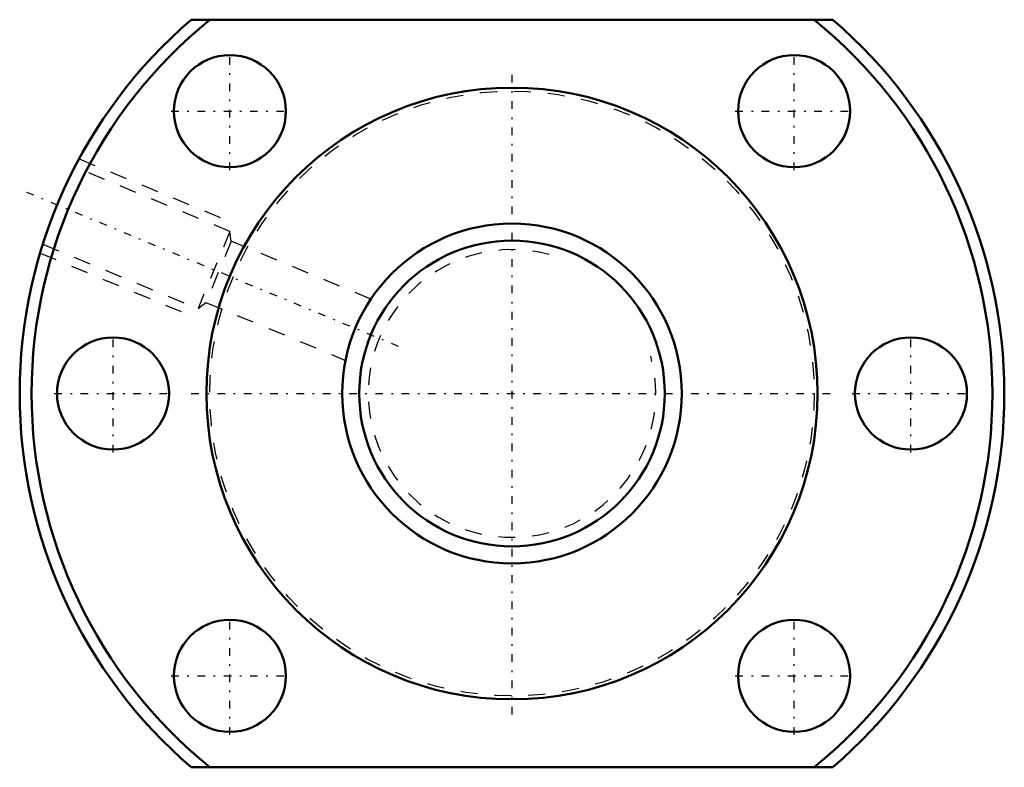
# Model space of a CAD drawing. Header units: millimetres. Extents: x -29 to 29, y -22 to 22.
import ezdxf

# ---------------------------------------------------------------- set-up
doc = ezdxf.new("R2010")
doc.units = ezdxf.units.MM
doc.linetypes.add('Center', pattern=[1.5, 0.45, -0.5, 0.05, -0.5])
doc.linetypes.add('Dashed', pattern=[2, 1, -1])
for name, color, linetype, lineweight in [('2d ConnectionPoints', 7, 'Continuous', 50), ('AM_0', 7, 'Continuous', 50), ('AM_5', 3, 'Continuous', 25), ('AM_7', 7, 'Center', 25), ('AM_9', 6, 'Dashed', 25)]:
    doc.layers.add(name, color=color, linetype=linetype, lineweight=lineweight)

# ---------------------------------------------------------------- blocks, each defined once
blk = doc.blocks.new('1_SDA_V_serieSDA2006V_4nut_0_in_SDA2006V_4G0_46LC0_0G000__2')
at = {"layer": 'AM_0'}
for p, q in [((18.894, 22), (-18.894, 22)), ((-18.894, -22), (18.894, -22))]:
    blk.add_line(p, q, dxfattribs=at)
for centre, radius in [((-16.617, 16.617), 3.3), ((16.617, 16.617), 3.3), ((0, 0), 18), ((-23.5, 0), 3.3), ((23.5, 0), 3.3), ((-16.617, -16.617), 3.3), ((16.617, -16.617), 3.3)]:
    blk.add_circle(centre, radius, dxfattribs=at)
for radius, start, end in [(29, 130.65725, 229.34275), (28.3, 128.97822, 231.02178), (28.3, 308.97822, 51.02178), (29, 310.65725, 49.34275)]:
    blk.add_arc((0, 0), radius, start, end, dxfattribs=at)
at = {"layer": 'AM_5', "linetype": 'Dashed'}
for p, q in [((-25.501, 13.81), (-16.406, 10.043)), ((-27.797, 8.267), (-18.702, 4.499))]:
    blk.add_line(p, q, dxfattribs=at)
at = {"layer": 'AM_7'}
for p, q in [((-16.617, 13.152), (-16.617, 20.082)), ((16.617, 13.152), (16.617, 20.082)), ((0, -18.9), (0, 18.9)), ((-20.082, 16.617), (-13.152, 16.617)), ((13.152, 16.617), (20.082, 16.617)), ((-6.682, 2.768), (-28.591, 11.843)), ((-23.5, -3.465), (-23.5, 3.465)), ((23.5, -3.465), (23.5, 3.465)), ((-26.965, 0), (-20.035, 0)), ((-18.9, 0), (18.9, 0)), ((20.035, 0), (26.965, 0)), ((-16.617, -20.082), (-16.617, -13.152)), ((16.617, -20.082), (16.617, -13.152)), ((-20.082, -16.617), (-13.152, -16.617)), ((13.152, -16.617), (20.082, -16.617))]:
    blk.add_line(p, q, dxfattribs=at)
at = {"layer": 'AM_9'}
for p, q in [((-16.613, 9.542), (-25.756, 13.329)), ((-16.613, 9.542), (-18.495, 5)), ((-16.536, 8.96), (-16.613, 9.542)), ((-27.637, 8.787), (-18.495, 5)), ((-16.536, 8.96), (-18.029, 5.357)), ((-8.315, 5.555), (-16.536, 8.96)), ((-18.495, 5), (-18.029, 5.357)), ((-18.029, 5.357), (-9.809, 1.952))]:
    blk.add_line(p, q, dxfattribs=at)
blk.add_circle((0, 0), 17.8, dxfattribs=at)
blk = doc.blocks.new('2_000SDA2006V_40Shaft_0_in_SDA2006V_4G0_46LC0_0G000__2')
at = {"layer": 'AM_0'}
for radius in [10, 9]:
    blk.add_circle((0, 0), radius, dxfattribs=at)
at = {"layer": 'AM_5', "linetype": 'Dashed'}
blk.add_arc((0, 0), 8.466, 75, 15, dxfattribs=at)

msp = doc.modelspace()

# ---------------------------------------------------------------- linework, layer by layer
at = {"layer": '2d ConnectionPoints'}
msp.add_point((0, 0), dxfattribs=at)
msp.add_point((0, 0), dxfattribs=at)
msp.add_point((0, 0), dxfattribs=at)

# ---------------------------------------------------------------- block references
for name in ['1_SDA_V_serieSDA2006V_4nut_0_in_SDA2006V_4G0_46LC0_0G000__2', '2_000SDA2006V_40Shaft_0_in_SDA2006V_4G0_46LC0_0G000__2']:
    msp.add_blockref(name, (0, 0))

doc.saveas('drawing.dxf')
